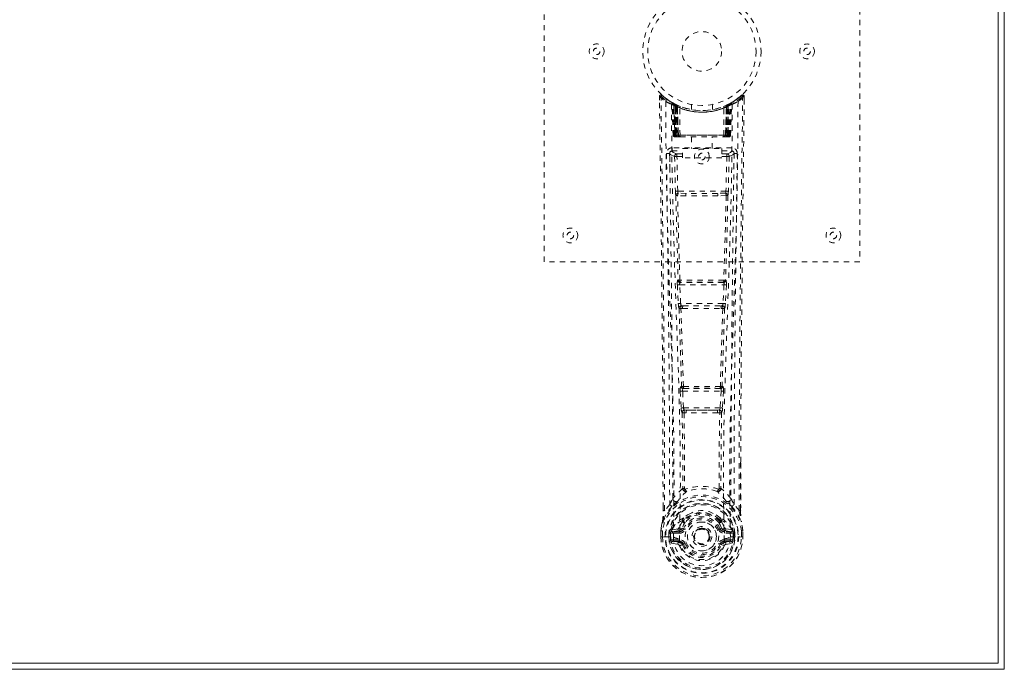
# Model space of a CAD drawing. Header units: inches. Extents: x 15.4 to 110.9, y 43.2 to 66.7.
# Tile 7 of 8: x 92.2 to 110.9, y 43.2 to 55.5. Entities that reach past the tile are written whole.
import ezdxf

# ---------------------------------------------------------------- set-up
doc = ezdxf.new("R2010")
doc.units = ezdxf.units.IN
doc.header["$MEASUREMENT"] = 0
doc.linetypes.add('SLD-Dashed', pattern=[0.075, 0.05, -0.025])
doc.linetypes.add('SLD-Solid', pattern=[0])

msp = doc.modelspace()

# ---------------------------------------------------------------- linework, layer by layer
at = {"color": 7, "linetype": 'SLD-Solid', "lineweight": 15}
for p, q in [((110.936, 66.65), (110.936, 43.15)), ((110.818, 43.268), (110.818, 66.532)), ((110.818, 66.532), (110.818, 43.268)), ((15.554, 43.268), (110.818, 43.268)), ((110.818, 43.268), (15.554, 43.268)), ((110.936, 43.15), (15.436, 43.15))]:
    msp.add_line(p, q, dxfattribs=at)
at = {"color": 7, "linetype": 'SLD-Dashed', "lineweight": 0}
for p, q in [((102.186, 50.9), (102.186, 58.9)), ((108.186, 58.9), (108.186, 50.9)), ((104.379, 54.041), (104.38, 53.974)), ((104.409, 54.042), (104.429, 54.064)), ((104.47, 54.029), (104.428, 54.063)), ((104.617, 53.926), (104.604, 53.934)), ((104.623, 53.922), (104.61, 53.93)), ((104.671, 53.898), (104.636, 53.916)), ((105.736, 53.916), (105.669, 53.882)), ((105.767, 53.934), (105.754, 53.926)), ((105.943, 54.063), (105.901, 54.029)), ((105.992, 54.042), (105.962, 54.042)), ((105.99, 53.978), (105.991, 54.042)), ((105.991, 53.975), (105.992, 54.042)), ((105.991, 53.975), (105.992, 54.041)), ((104.632, 53.902), (104.619, 53.91)), ((104.64, 53.304), (104.619, 53.91)), ((104.653, 53.304), (104.632, 53.902)), ((104.651, 53.894), (104.674, 53.301)), ((104.719, 53.855), (104.651, 53.891)), ((104.671, 53.304), (104.651, 53.891)), ((104.665, 53.9), (104.691, 53.887)), ((104.678, 53.861), (104.691, 53.887)), ((104.678, 53.861), (104.679, 53.304)), ((104.686, 53.857), (104.678, 53.861)), ((104.686, 53.857), (104.698, 53.883)), ((104.686, 53.304), (104.686, 53.857)), ((104.702, 53.882), (104.688, 53.889)), ((104.691, 53.887), (104.698, 53.883)), ((104.692, 53.855), (104.704, 53.881)), ((104.692, 53.304), (104.692, 53.855)), ((104.692, 53.855), (104.699, 53.851)), ((104.699, 53.851), (104.711, 53.878)), ((104.699, 53.851), (104.699, 53.304)), ((104.703, 53.881), (104.702, 53.882)), ((104.71, 53.846), (104.722, 53.872)), ((104.71, 53.846), (104.711, 53.304)), ((104.717, 53.843), (104.71, 53.846)), ((104.717, 53.843), (104.729, 53.87)), ((104.717, 53.304), (104.717, 53.843)), ((104.719, 53.855), (104.72, 53.855)), ((104.739, 53.304), (104.719, 53.855)), ((104.72, 53.855), (104.739, 53.304)), ((104.722, 53.872), (104.729, 53.87)), ((104.77, 53.304), (104.765, 53.826)), ((104.986, 53.889), (104.986, 53.793)), ((105.386, 53.793), (105.386, 53.889)), ((105.602, 53.304), (105.606, 53.826)), ((105.632, 53.304), (105.651, 53.855)), ((105.652, 53.855), (105.633, 53.304)), ((105.643, 53.87), (105.649, 53.872)), ((105.643, 53.87), (105.654, 53.843)), ((105.651, 53.855), (105.652, 53.855)), ((105.72, 53.891), (105.652, 53.855)), ((105.661, 53.846), (105.654, 53.843)), ((105.654, 53.843), (105.654, 53.304)), ((105.66, 53.878), (105.672, 53.851)), ((105.668, 53.881), (105.661, 53.878)), ((105.661, 53.304), (105.661, 53.846)), ((105.675, 53.885), (105.667, 53.881)), ((105.667, 53.881), (105.679, 53.855)), ((105.669, 53.882), (105.668, 53.881)), ((105.672, 53.851), (105.679, 53.855)), ((105.672, 53.304), (105.672, 53.851)), ((105.673, 53.883), (105.68, 53.887)), ((105.685, 53.857), (105.673, 53.883)), ((105.679, 53.855), (105.679, 53.304)), ((105.68, 53.887), (105.689, 53.891)), ((105.68, 53.887), (105.693, 53.861)), ((105.693, 53.861), (105.685, 53.857)), ((105.685, 53.857), (105.685, 53.304)), ((105.692, 53.304), (105.693, 53.861)), ((105.697, 53.301), (105.72, 53.894)), ((105.7, 53.304), (105.72, 53.891)), ((105.718, 53.304), (105.739, 53.902)), ((105.731, 53.304), (105.753, 53.91)), ((105.753, 53.91), (105.739, 53.902)), ((104.64, 53.304), (104.653, 53.304)), ((104.671, 53.304), (104.739, 53.304)), ((104.679, 53.304), (104.686, 53.304)), ((104.679, 53.275), (104.687, 53.275)), ((104.683, 53.275), (104.693, 53.275)), ((105.685, 53.304), (104.686, 53.304)), ((104.699, 53.304), (104.692, 53.304)), ((104.693, 53.275), (104.699, 53.275)), ((104.699, 53.304), (105.672, 53.304)), ((104.701, 53.275), (104.755, 53.275)), ((104.711, 53.304), (104.717, 53.304)), ((104.711, 53.275), (104.717, 53.275)), ((105.654, 53.304), (104.717, 53.304)), ((104.755, 53.275), (104.717, 53.275)), ((104.739, 53.304), (104.739, 53.304)), ((104.769, 53.275), (104.777, 53.275)), ((104.77, 53.304), (105.602, 53.304)), ((104.777, 53.275), (105.594, 53.275)), ((104.991, 53.275), (104.991, 53.053)), ((105.381, 53.053), (105.381, 53.275)), ((105.594, 53.275), (105.602, 53.275)), ((105.616, 53.275), (105.67, 53.275)), ((105.654, 53.275), (105.616, 53.275)), ((105.633, 53.304), (105.632, 53.304)), ((105.633, 53.304), (105.7, 53.304)), ((105.654, 53.304), (105.661, 53.304)), ((105.654, 53.275), (105.66, 53.275)), ((105.679, 53.304), (105.672, 53.304)), ((105.672, 53.275), (105.678, 53.275)), ((105.678, 53.275), (105.688, 53.275)), ((105.685, 53.304), (105.692, 53.304)), ((105.685, 53.275), (105.692, 53.275)), ((105.718, 53.304), (105.731, 53.304)), ((104.618, 53.066), (104.618, 53.006)), ((105.753, 53.066), (104.618, 53.066)), ((104.618, 53.006), (104.816, 53.006)), ((104.816, 52.873), (104.816, 53.053)), ((104.816, 53.053), (105.566, 53.053)), ((105.566, 53.053), (105.566, 52.873)), ((105.566, 53.006), (105.753, 53.006)), ((105.753, 53.006), (105.753, 53.066)), ((104.574, 52.968), (104.573, 52.96)), ((104.573, 52.958), (104.577, 52.67)), ((104.667, 52.903), (104.682, 52.242)), ((104.712, 52.949), (104.712, 52.904)), ((104.816, 52.949), (104.712, 52.949)), ((104.727, 52.243), (104.712, 52.904)), ((104.816, 52.904), (104.712, 52.904)), ((105.566, 52.873), (104.816, 52.873)), ((105.66, 52.949), (105.566, 52.949)), ((105.66, 52.904), (105.566, 52.904)), ((105.66, 52.904), (105.644, 52.243)), ((105.66, 52.949), (105.66, 52.904)), ((105.704, 52.903), (105.689, 52.242)), ((105.795, 52.671), (105.798, 52.958)), ((105.798, 52.96), (105.797, 52.968)), ((105.644, 52.243), (104.727, 52.243)), ((104.881, 52.151), (104.724, 52.158)), ((104.888, 52.2), (104.735, 52.202)), ((105.483, 52.2), (104.888, 52.2)), ((105.636, 52.202), (105.483, 52.2)), ((105.647, 52.158), (105.49, 52.151)), ((108.186, 50.9), (102.186, 50.9)), ((104.735, 50.551), (104.727, 50.548)), ((105.644, 50.548), (105.636, 50.551)), ((104.72, 50.458), (104.738, 50.105)), ((104.765, 50.46), (105.606, 50.46)), ((104.782, 50.108), (104.765, 50.46)), ((104.771, 50.505), (104.779, 50.508)), ((105.6, 50.505), (104.771, 50.505)), ((105.606, 50.46), (105.589, 50.108)), ((105.592, 50.508), (105.6, 50.505)), ((105.651, 50.458), (105.634, 50.105)), ((105.589, 50.108), (104.782, 50.108)), ((104.787, 50.012), (104.82, 50.011)), ((104.829, 50.063), (104.797, 50.063)), ((104.829, 50.063), (105.542, 50.063)), ((105.542, 50.063), (105.574, 50.063)), ((105.552, 50.011), (105.584, 50.012)), ((104.799, 48.534), (104.785, 48.53)), ((104.829, 48.487), (104.843, 48.492)), ((105.542, 48.487), (104.829, 48.487)), ((105.528, 48.492), (105.542, 48.487)), ((105.572, 48.534), (105.587, 48.53)), ((104.775, 48.44), (104.792, 48.123)), ((104.82, 48.442), (105.551, 48.442)), ((104.836, 48.125), (104.82, 48.442)), ((105.551, 48.442), (105.535, 48.125)), ((105.596, 48.44), (105.579, 48.123)), ((105.535, 48.125), (104.836, 48.125)), ((104.846, 48.027), (104.886, 48.027)), ((104.894, 48.08), (104.855, 48.081)), ((104.894, 48.08), (105.477, 48.08)), ((105.516, 48.081), (105.477, 48.08)), ((105.485, 48.027), (105.525, 48.027)), ((105.922, 47.092), (105.922, 46.168)), ((105.923, 46.168), (105.926, 47.092)), ((104.858, 46.587), (104.858, 46.587)), ((105.513, 46.587), (105.513, 46.587)), ((104.574, 46.285), (104.478, 46.169)), ((105.893, 46.169), (105.797, 46.285)), ((104.448, 46.168), (104.448, 46.221)), ((104.45, 46.222), (104.45, 46.168)), ((104.817, 45.983), (104.817, 45.964)), ((104.825, 46.011), (104.837, 46.028)), ((104.841, 45.977), (104.841, 45.959)), ((105.531, 45.959), (105.53, 45.977)), ((105.535, 46.028), (105.546, 46.011)), ((105.554, 45.983), (105.554, 45.964)), ((104.406, 45.787), (104.406, 45.783)), ((104.406, 45.667), (104.406, 45.783)), ((104.407, 45.783), (104.407, 45.666)), ((104.436, 45.783), (104.436, 45.669)), ((104.587, 45.739), (104.557, 45.74)), ((104.557, 45.74), (104.557, 45.74)), ((104.557, 45.669), (104.557, 45.74)), ((104.587, 45.74), (104.592, 45.758)), ((104.587, 45.739), (104.587, 45.669)), ((104.592, 45.758), (104.592, 45.748)), ((104.592, 45.748), (104.592, 45.669)), ((104.602, 45.789), (104.599, 45.785)), ((104.602, 45.789), (104.613, 45.801)), ((104.728, 45.821), (104.613, 45.801)), ((104.613, 45.801), (104.613, 45.801)), ((104.613, 45.801), (104.613, 45.801)), ((104.627, 45.767), (104.757, 45.792)), ((104.627, 45.767), (104.627, 45.737)), ((104.757, 45.767), (104.627, 45.767)), ((104.757, 45.737), (104.627, 45.737)), ((104.757, 45.792), (104.757, 45.767)), ((104.757, 45.737), (104.757, 45.767)), ((104.812, 45.833), (104.839, 45.822)), ((105.029, 45.676), (105.03, 45.692)), ((105.029, 45.668), (105.029, 45.676)), ((105.532, 45.822), (105.559, 45.833)), ((105.614, 45.792), (105.744, 45.767)), ((105.614, 45.792), (105.614, 45.767)), ((105.744, 45.767), (105.614, 45.767)), ((105.614, 45.737), (105.614, 45.767)), ((105.744, 45.737), (105.614, 45.737)), ((105.758, 45.801), (105.644, 45.821)), ((105.744, 45.737), (105.744, 45.767)), ((105.758, 45.801), (105.769, 45.79)), ((105.769, 45.789), (105.769, 45.79)), ((105.769, 45.789), (105.769, 45.79)), ((105.773, 45.785), (105.769, 45.789)), ((105.779, 45.758), (105.779, 45.748)), ((105.784, 45.74), (105.779, 45.758)), ((105.779, 45.748), (105.779, 45.669)), ((105.784, 45.669), (105.785, 45.739)), ((105.814, 45.74), (105.785, 45.739)), ((105.814, 45.74), (105.814, 45.669)), ((105.814, 45.74), (105.814, 45.74)), ((105.936, 45.669), (105.936, 45.783)), ((105.964, 45.666), (105.964, 45.783)), ((105.965, 45.783), (105.965, 45.787)), ((105.965, 45.667), (105.965, 45.783)), ((104.406, 45.667), (104.41, 45.666)), ((104.41, 45.666), (104.463, 45.667)), ((104.463, 45.667), (104.486, 45.667)), ((104.486, 45.667), (104.644, 45.667)), ((104.557, 45.669), (104.557, 45.669)), ((104.592, 45.669), (104.587, 45.669)), ((104.61, 45.549), (104.729, 45.526)), ((104.64, 45.615), (104.64, 45.585)), ((104.64, 45.615), (104.757, 45.615)), ((104.757, 45.565), (104.64, 45.585)), ((104.64, 45.585), (104.757, 45.585)), ((104.757, 45.615), (104.757, 45.585)), ((104.757, 45.565), (104.757, 45.585)), ((104.762, 45.63), (104.762, 45.632)), ((104.817, 45.521), (104.813, 45.529)), ((104.839, 45.531), (104.817, 45.521)), ((105.555, 45.521), (105.532, 45.531)), ((105.555, 45.521), (105.609, 45.498)), ((105.609, 45.632), (105.609, 45.63)), ((105.614, 45.615), (105.614, 45.585)), ((105.614, 45.615), (105.731, 45.615)), ((105.731, 45.585), (105.614, 45.565)), ((105.614, 45.565), (105.614, 45.585)), ((105.614, 45.585), (105.731, 45.585)), ((105.642, 45.526), (105.761, 45.549)), ((105.727, 45.667), (105.885, 45.667)), ((105.731, 45.585), (105.731, 45.615)), ((105.779, 45.669), (105.784, 45.669)), ((105.885, 45.667), (105.908, 45.667)), ((105.908, 45.667), (105.961, 45.666)), ((105.961, 45.666), (105.965, 45.667))]:
    msp.add_line(p, q, dxfattribs=at)
at = {"color": 7, "linetype": 'SLD-Dashed', "lineweight": 0, "flags": 128}
for points in [[(104.427, 54.062), (104.42, 54.066), (104.412, 54.068), (104.404, 54.069), (104.396, 54.067), (104.389, 54.064), (104.384, 54.058), (104.381, 54.052), (104.379, 54.044)], [(104.448, 46.221), (104.44, 48.791), (104.413, 51.416), (104.379, 54.042)], [(104.379, 54.042), (104.38, 54.041), (104.381, 54.041), (104.388, 54.042), (104.398, 54.042), (104.403, 54.042), (104.409, 54.042)], [(104.478, 46.169), (104.476, 47.633), (104.467, 49.107), (104.453, 50.554), (104.45, 50.801), (104.447, 51.059), (104.444, 51.275), (104.442, 51.504), (104.438, 51.754), (104.435, 52.025), (104.432, 52.243), (104.429, 52.506), (104.425, 52.829), (104.422, 53.04), (104.419, 53.298), (104.415, 53.56), (104.412, 53.808), (104.409, 54.042)], [(104.498, 53.948), (104.505, 52.901), (104.525, 51.856), (104.554, 50.814), (104.589, 49.776), (104.623, 48.742), (104.649, 47.712), (104.657, 46.687), (104.645, 45.667)], [(104.612, 53.927), (104.619, 53.916), (104.623, 53.902)], [(105.873, 53.948), (105.866, 52.901), (105.847, 51.856), (105.817, 50.814), (105.782, 49.776), (105.748, 48.742), (105.723, 47.712), (105.714, 46.687), (105.727, 45.667)], [(105.893, 46.169), (105.895, 47.635), (105.904, 49.107), (105.918, 50.554), (105.921, 50.775), (105.924, 51.005), (105.926, 51.208), (105.928, 51.407), (105.931, 51.622), (105.933, 51.772), (105.935, 51.929), (105.937, 52.086), (105.939, 52.203), (105.94, 52.343), (105.942, 52.505), (105.947, 52.837), (105.949, 53.042), (105.953, 53.297), (105.956, 53.558), (105.959, 53.806), (105.962, 54.042)], [(105.942, 54.064), (105.909, 54.036), (105.901, 54.029)], [(105.926, 47.092), (105.931, 48.791), (105.959, 51.416), (105.991, 53.975)], [(105.989, 54.041), (105.987, 54.049), (105.984, 54.057), (105.979, 54.063), (105.973, 54.068), (105.965, 54.071), (105.958, 54.072), (105.951, 54.07), (105.944, 54.066)], [(104.607, 53.892), (104.616, 52.848), (104.637, 51.805), (104.669, 50.765), (104.706, 49.729), (104.742, 48.698), (104.769, 47.671), (104.777, 46.649), (104.762, 45.633)], [(104.649, 53.899), (104.651, 53.893), (104.651, 53.891)], [(105.764, 53.892), (105.756, 52.848), (105.734, 51.805), (105.703, 50.765), (105.665, 49.73), (105.629, 48.699), (105.603, 47.672), (105.595, 46.65), (105.609, 45.633)], [(105.649, 53.872), (105.649, 53.872), (105.65, 53.87), (105.651, 53.868), (105.652, 53.865), (105.654, 53.861), (105.656, 53.856), (105.658, 53.851), (105.661, 53.846)], [(104.679, 53.304), (104.664, 53.304), (104.651, 53.304), (104.643, 53.304), (104.64, 53.304)], [(104.653, 53.304), (104.657, 53.304), (104.665, 53.304), (104.678, 53.304), (104.692, 53.304)], [(104.671, 53.305), (104.672, 53.298), (104.673, 53.296)], [(104.711, 53.304), (104.703, 53.304), (104.695, 53.304), (104.688, 53.304), (104.682, 53.304), (104.677, 53.304), (104.674, 53.304), (104.672, 53.304), (104.671, 53.304)], [(104.701, 53.275), (104.701, 53.275), (104.703, 53.275)], [(104.739, 53.304), (104.743, 53.304), (104.749, 53.304), (104.758, 53.304), (104.77, 53.304)], [(105.602, 53.304), (105.613, 53.304), (105.622, 53.304), (105.629, 53.304), (105.632, 53.304)], [(105.7, 53.304), (105.7, 53.304), (105.698, 53.304), (105.694, 53.304), (105.689, 53.304), (105.683, 53.304), (105.676, 53.304), (105.669, 53.304), (105.661, 53.304)], [(105.679, 53.304), (105.694, 53.304), (105.706, 53.304), (105.715, 53.304), (105.718, 53.304)], [(105.731, 53.304), (105.729, 53.304), (105.72, 53.304), (105.708, 53.304), (105.692, 53.304)], [(104.712, 52.949), (104.642, 52.977), (104.618, 53.006)], [(105.753, 53.006), (105.729, 52.977), (105.66, 52.949)], [(104.513, 52.96), (104.515, 52.824), (104.517, 52.652), (104.52, 52.443), (104.523, 52.198), (104.526, 51.949), (104.529, 51.73), (104.531, 51.576), (104.533, 51.438), (104.535, 51.317), (104.537, 51.161), (104.539, 50.998), (104.541, 50.842), (104.55, 50.029), (104.559, 49.211), (104.567, 48.238), (104.572, 47.248), (104.574, 46.285)], [(104.573, 52.96), (104.597, 52.932), (104.667, 52.903)], [(104.712, 52.904), (104.696, 52.904), (104.682, 52.903), (104.672, 52.903), (104.667, 52.903)], [(105.704, 52.903), (105.7, 52.903), (105.69, 52.903), (105.676, 52.904), (105.66, 52.904)], [(105.704, 52.903), (105.774, 52.932), (105.798, 52.96)], [(105.797, 46.285), (105.798, 46.805), (105.799, 47.338), (105.802, 47.884), (105.805, 48.398), (105.81, 48.928), (105.815, 49.48), (105.82, 49.969), (105.823, 50.226), (105.826, 50.499), (105.83, 50.788), (105.834, 51.092), (105.837, 51.367), (105.84, 51.608), (105.843, 51.799), (105.846, 52.014), (105.849, 52.255), (105.852, 52.48), (105.855, 52.673), (105.857, 52.833), (105.858, 52.96)], [(104.727, 52.243), (104.712, 52.242), (104.697, 52.242), (104.687, 52.242), (104.682, 52.242)], [(105.689, 52.242), (105.684, 52.242), (105.674, 52.242), (105.659, 52.242), (105.644, 52.243)], [(104.691, 52.16), (104.711, 51.354), (104.735, 50.551)], [(104.769, 50.548), (104.744, 51.351), (104.724, 52.158)], [(105.49, 52.151), (105.186, 52.151), (104.881, 52.151)], [(105.483, 52.2), (105.186, 52.2), (104.888, 52.2)], [(105.647, 52.158), (105.627, 51.351), (105.602, 50.548)], [(105.68, 52.16), (105.661, 51.354), (105.636, 50.551)], [(104.765, 50.46), (104.75, 50.459), (104.735, 50.459), (104.725, 50.458), (104.72, 50.458)], [(105.651, 50.458), (105.646, 50.458), (105.636, 50.459), (105.621, 50.459), (105.606, 50.46)], [(104.782, 50.108), (104.767, 50.107), (104.752, 50.106), (104.742, 50.106), (104.738, 50.105)], [(104.738, 50.105), (104.74, 50.073), (104.74, 50.071)], [(104.753, 50.016), (104.777, 49.274), (104.799, 48.534)], [(104.835, 48.529), (104.812, 49.269), (104.787, 50.012)], [(105.584, 50.012), (105.559, 49.269), (105.537, 48.529)], [(105.619, 50.016), (105.594, 49.274), (105.572, 48.534)], [(105.634, 50.105), (105.629, 50.106), (105.619, 50.106), (105.604, 50.107), (105.589, 50.108)], [(105.634, 50.105), (105.631, 50.073), (105.631, 50.071)], [(104.82, 48.442), (104.819, 48.451), (104.819, 48.459), (104.82, 48.467), (104.821, 48.474), (104.824, 48.484), (104.829, 48.487)], [(105.542, 48.487), (105.547, 48.484), (105.551, 48.474), (105.552, 48.467), (105.552, 48.459), (105.552, 48.451), (105.551, 48.442)], [(104.82, 48.442), (104.805, 48.442), (104.791, 48.441), (104.78, 48.44), (104.775, 48.44)], [(105.596, 48.44), (105.591, 48.44), (105.58, 48.441), (105.566, 48.442), (105.551, 48.442)], [(104.836, 48.125), (104.821, 48.124), (104.807, 48.124), (104.797, 48.123), (104.792, 48.123)], [(105.516, 48.081), (105.517, 48.081), (105.519, 48.082), (105.522, 48.085), (105.528, 48.095), (105.532, 48.109), (105.535, 48.125)], [(105.579, 48.123), (105.574, 48.123), (105.564, 48.124), (105.55, 48.124), (105.535, 48.125)], [(104.811, 48.034), (104.821, 47.313), (104.822, 46.595)], [(104.846, 48.027), (104.857, 47.306), (104.858, 46.587)], [(105.485, 48.027), (105.186, 48.025), (104.886, 48.027)], [(105.477, 48.08), (105.186, 48.079), (104.894, 48.08)], [(105.513, 46.587), (105.514, 47.306), (105.525, 48.027)], [(105.561, 48.033), (105.55, 47.313), (105.549, 46.595)], [(104.82, 46.586), (104.72, 46.498), (104.633, 46.398)], [(104.82, 46.586), (104.822, 46.576), (104.827, 46.567), (104.833, 46.561), (104.84, 46.558), (104.848, 46.558), (104.856, 46.561), (104.863, 46.567), (104.868, 46.576)], [(105.503, 46.576), (105.508, 46.567), (105.515, 46.561), (105.523, 46.558), (105.531, 46.558), (105.538, 46.561), (105.545, 46.567), (105.549, 46.576), (105.551, 46.586)], [(105.738, 46.398), (105.652, 46.498), (105.551, 46.586)], [(104.616, 46.246), (104.516, 46.121), (104.437, 45.968)], [(104.726, 46.349), (104.721, 46.343), (104.712, 46.334)], [(105.66, 46.334), (105.65, 46.343), (105.645, 46.349)], [(105.755, 46.246), (105.856, 46.122), (105.935, 45.968)], [(104.478, 46.169), (104.472, 46.169), (104.466, 46.169), (104.46, 46.169), (104.455, 46.169), (104.451, 46.169), (104.449, 46.168), (104.448, 46.168), (104.448, 46.168)], [(104.968, 46.116), (104.911, 46.087), (104.837, 46.028)], [(105.535, 46.028), (105.46, 46.087), (105.403, 46.116)], [(105.923, 46.168), (105.923, 46.168), (105.922, 46.168), (105.92, 46.169), (105.916, 46.169), (105.911, 46.169), (105.905, 46.169), (105.899, 46.169), (105.893, 46.169)], [(104.437, 45.968), (104.42, 45.888), (104.406, 45.787)], [(104.406, 45.783), (104.419, 45.88), (104.435, 45.957)], [(104.437, 45.968), (104.435, 45.962), (104.435, 45.957)], [(104.817, 45.964), (104.785, 45.912), (104.755, 45.844)], [(104.869, 45.946), (104.839, 45.897), (104.812, 45.833)], [(105.559, 45.833), (105.532, 45.897), (105.502, 45.946)], [(105.554, 45.964), (105.587, 45.912), (105.616, 45.844)], [(105.936, 45.957), (105.936, 45.962), (105.935, 45.968)], [(105.965, 45.787), (105.953, 45.877), (105.935, 45.968)], [(105.965, 45.783), (105.952, 45.88), (105.936, 45.957)], [(104.406, 45.787), (104.407, 45.787), (104.409, 45.787), (104.412, 45.786), (104.416, 45.786), (104.42, 45.785), (104.425, 45.784), (104.43, 45.784), (104.436, 45.783)], [(104.406, 45.783), (104.406, 45.783), (104.407, 45.783), (104.409, 45.783), (104.413, 45.783), (104.418, 45.783), (104.423, 45.783), (104.429, 45.783), (104.436, 45.783)], [(104.587, 45.739), (104.587, 45.739), (104.587, 45.74)], [(104.627, 45.737), (104.609, 45.74), (104.592, 45.748)], [(104.755, 45.844), (104.741, 45.827), (104.728, 45.821)], [(104.867, 45.81), (104.861, 45.812), (104.856, 45.815), (104.852, 45.817), (104.847, 45.818), (104.844, 45.82), (104.841, 45.821), (104.84, 45.822), (104.839, 45.822)], [(105.505, 45.81), (105.51, 45.812), (105.515, 45.815), (105.52, 45.817), (105.524, 45.818), (105.527, 45.82), (105.53, 45.821), (105.532, 45.822), (105.532, 45.822)], [(105.616, 45.844), (105.63, 45.827), (105.644, 45.821)], [(105.779, 45.748), (105.763, 45.74), (105.744, 45.737)], [(105.784, 45.74), (105.784, 45.739), (105.785, 45.739)], [(105.965, 45.787), (105.964, 45.787), (105.962, 45.787), (105.959, 45.786), (105.956, 45.786), (105.951, 45.785), (105.946, 45.784), (105.941, 45.784), (105.936, 45.783)], [(105.936, 45.783), (105.942, 45.783), (105.948, 45.783), (105.954, 45.783), (105.958, 45.783), (105.962, 45.783), (105.964, 45.783), (105.966, 45.783), (105.965, 45.783)], [(104.436, 45.669), (104.429, 45.669), (104.423, 45.668), (104.418, 45.668), (104.413, 45.668), (104.409, 45.667), (104.407, 45.667), (104.406, 45.667), (104.406, 45.667)], [(104.587, 45.669), (104.583, 45.669), (104.577, 45.669), (104.568, 45.669), (104.557, 45.669)], [(104.597, 45.598), (104.617, 45.611), (104.64, 45.615)], [(105.609, 45.63), (105.603, 45.553), (105.58, 45.479), (105.541, 45.41), (105.487, 45.35), (105.422, 45.301), (105.348, 45.265), (105.268, 45.243), (105.186, 45.236), (105.103, 45.243), (105.023, 45.265), (104.949, 45.301), (104.884, 45.35), (104.83, 45.41), (104.791, 45.479), (104.768, 45.553), (104.762, 45.63)], [(104.867, 45.542), (104.861, 45.54), (104.856, 45.538), (104.852, 45.536), (104.847, 45.534), (104.844, 45.533), (104.841, 45.532), (104.84, 45.531), (104.839, 45.531)], [(105.505, 45.542), (105.51, 45.54), (105.515, 45.538), (105.52, 45.536), (105.524, 45.534), (105.527, 45.533), (105.53, 45.532), (105.532, 45.531), (105.532, 45.531)], [(105.564, 45.537), (105.559, 45.53), (105.555, 45.521)], [(105.614, 45.565), (105.577, 45.551), (105.564, 45.537)], [(105.731, 45.615), (105.754, 45.611), (105.774, 45.598)], [(105.965, 45.667), (105.966, 45.667), (105.964, 45.667), (105.962, 45.667), (105.958, 45.668), (105.954, 45.668), (105.948, 45.668), (105.942, 45.669), (105.936, 45.669)]]:
    msp.add_lwpolyline(points, dxfattribs=at)
at = {"color": 7, "linetype": 'SLD-Dashed', "lineweight": 0}
for centre, radius in [((105.186, 54.9), 1.125), ((105.186, 54.9), 1.03), ((105.186, 54.9), 0.376), ((103.186, 54.9), 0.141), ((107.186, 54.9), 0.14), ((103.186, 54.9), 0.0625), ((107.186, 54.9), 0.0625), ((105.186, 52.9), 0.141), ((105.186, 52.9), 0.0625), ((102.686, 51.4), 0.141), ((107.686, 51.4), 0.14), ((102.686, 51.4), 0.0625), ((107.686, 51.4), 0.0625), ((105.186, 45.676), 0.7), ((105.186, 45.676), 0.69), ((105.186, 45.676), 0.623), ((105.186, 45.676), 0.32), ((105.186, 45.676), 0.275), ((105.186, 45.676), 0.188), ((105.186, 45.676), 0.156), ((105.186, 45.676), 0.142), ((105.186, 45.676), 0.14), ((105.186, 45.676), 0.138)]:
    msp.add_circle(centre, radius, dxfattribs=at)
for centre, radius, start, end in [((104.409, 54.042), 0.03, 47.8664, 180.7136), ((105.188, 54.945), 1.213, 228.1757, 235.3222), ((105.186, 54.901), 1.158, 227.8706, 312.1288), ((105.182, 54.896), 1.122, 227.9016, 235.3691), ((104.528, 53.948), 0.03, 55.9318, 179.8307), ((105.173, 55.139), 1.369, 240.4486, 245.5698), ((105.185, 54.899), 1.126, 235.3466, 240.4926), ((104.589, 53.909), 0.03, 1.9871, 58.9551), ((105.21, 54.942), 1.176, 238.9793, 239.8251), ((104.569, 53.872), 0.0714, 31.6388, 58.9195), ((104.648, 53.88), 0.0429, 114.1831, 163.0062), ((104.602, 53.901), 0.03, 1.9157, 59.7277), ((105.189, 54.907), 1.136, 239.757, 244.7083), ((105.196, 54.922), 1.153, 239.9608, 244.0345), ((105.186, 54.9), 1.127, 240.489, 299.511), ((104.621, 53.89), 0.03, 16.9081, 61.2447), ((104.621, 53.89), 0.0299, 1.8231, 60.7599), ((105.182, 54.893), 1.119, 240.7862, 245.7538), ((105.187, 54.898), 1.125, 294.2583, 299.2017), ((105.75, 53.89), 0.0299, 119.2271, 178.2056), ((105.748, 53.892), 0.0273, 117.6586, 182.3), ((105.203, 54.87), 1.093, 298.6262, 300.2667), ((105.769, 53.901), 0.0299, 120.2591, 178.1135), ((105.185, 54.902), 1.129, 299.5136, 304.6442), ((105.723, 53.88), 0.0429, 16.9662, 65.8442), ((105.783, 53.909), 0.03, 121.0449, 178.0129), ((105.197, 55.141), 1.371, 294.4335, 299.5462), ((105.191, 54.894), 1.119, 304.6262, 312.0913), ((105.843, 53.948), 0.03, 0.172, 124.0655), ((105.186, 54.942), 1.209, 304.6688, 311.8406), ((105.962, 54.042), 0.03, 359.2808, 132.1353), ((105.892, 53.999), 0.0822, 31.7331, 52.7149), ((105.186, 54.932), 1.19, 240.8885, 299.1115), ((105.171, 54.529), 0.829, 228.2878, 233.6107), ((105.162, 54.513), 0.809, 229.1307, 234.5096), ((105.164, 54.511), 0.805, 230.3822, 235.6838), ((105.186, 54.899), 1.155, 244.3785, 295.6215), ((105.186, 54.899), 1.155, 245.0797, 294.9203), ((104.69, 53.855), 0.0297, 1.4969, 64.5058), ((104.691, 53.854), 0.0297, 1.4768, 64.5627), ((105.186, 54.899), 1.155, 246.0604, 293.9396), ((105.142, 54.453), 0.732, 234.7897, 238.9914), ((104.736, 53.844), 0.0345, 328.966, 15.16), ((105.186, 54.864), 1.12, 247.9469, 292.0531), ((105.636, 53.844), 0.0345, 164.84, 211.034), ((105.23, 54.452), 0.73, 301.0048, 305.2139), ((105.681, 53.854), 0.0297, 115.4265, 178.5195), ((105.682, 53.855), 0.0297, 115.4783, 178.519), ((105.206, 54.512), 0.806, 304.3167, 309.613), ((105.207, 54.517), 0.814, 305.5052, 310.8502), ((105.736, 53.759), 0.138, 89.4172, 113.4589), ((105.208, 54.52), 0.818, 306.3522, 311.7493), ((104.701, 53.348), 0.0742, 215.9587, 253.2502), ((104.67, 53.305), 0.03, 181.9859, 270.0031), ((104.683, 53.305), 0.03, 181.9696, 269.9747), ((104.697, 53.443), 0.166, 259.5974, 268.341), ((104.701, 53.305), 0.03, 181.9226, 269.9408), ((105.101, 53.297), 0.415, 179.0205, 183.0225), ((105.293, 53.298), 0.6, 179.4182, 181.9958), ((105.126, 53.297), 0.427, 179.0525, 182.9349), ((105.157, 53.297), 0.446, 179.0973, 182.8157), ((105.167, 53.297), 0.45, 179.1041, 182.7904), ((104.769, 53.305), 0.0299, 181.7996, 269.8116), ((104.768, 53.305), 0.0299, 181.7907, 269.8205), ((104.804, 53.298), 0.0354, 169.274, 219.1956), ((105.565, 53.298), 0.0368, 321.8522, 9.6782), ((105.602, 53.305), 0.0299, 270.1795, 358.2093), ((105.603, 53.305), 0.0299, 270.1884, 358.2004), ((105.212, 53.297), 0.443, 357.1693, 0.9176), ((105.665, 53.311), 0.0356, 262.0695, 350.2915), ((105.218, 53.297), 0.443, 357.1693, 0.9176), ((105.67, 53.305), 0.03, 270.0682, 358.0594), ((105.245, 53.297), 0.427, 357.0651, 0.9475), ((105.089, 53.298), 0.59, 357.9818, 0.6043), ((105.674, 53.441), 0.164, 271.7077, 280.6227), ((105.274, 53.297), 0.412, 356.9624, 0.9946), ((105.688, 53.305), 0.03, 270.0253, 358.0304), ((105.671, 53.348), 0.0742, 286.7497, 324.0414), ((105.701, 53.305), 0.03, 269.9969, 358.0141), ((104.618, 52.961), 0.105, 90.005, 180.7379), ((104.616, 52.964), 0.0423, 88.0382, 173.4316), ((105.753, 52.961), 0.105, 359.2621, 89.995), ((105.755, 52.964), 0.0423, 6.5656, 91.9646), ((104.549, 51.362), 1.598, 89.133, 91.2843), ((-394.754, 45.081), 499.389, 0.15107, 0.90403), ((104.712, 52.904), 0.0451, 90.4304, 180.9047), ((105.659, 52.904), 0.0451, 359.0373, 89.5651), ((605.284, 45.08), 499.548, 179.09609, 179.84881), ((105.823, 51.363), 1.597, 88.7153, 90.868), ((105.084, 52.242), 0.401, 180.0757, 191.8422), ((104.832, 52.242), 0.105, 179.6349, 202.4719), ((105.539, 52.242), 0.105, 337.5194, 0.3738), ((105.287, 52.242), 0.402, 348.1518, 359.9204), ((104.737, 52.156), 0.0456, 91.7594, 175.8188), ((104.717, 52.298), 0.141, 259.4679, 273.0566), ((104.834, 52.154), 0.109, 154.2094, 178.3503), ((104.969, 52.163), 0.0889, 155.613, 187.6318), ((105.402, 52.163), 0.0889, 352.3645, 24.3907), ((105.536, 52.154), 0.111, 1.7792, 25.6612), ((105.635, 52.156), 0.0456, 4.1756, 88.2463), ((105.655, 52.297), 0.139, 266.8607, 280.6148), ((104.927, 50.489), 0.209, 163.5019, 188.4182), ((104.772, 50.55), 0.0451, 182.9187, 269.4051), ((104.78, 50.554), 0.0451, 182.9931, 269.3731), ((104.762, 50.638), 0.091, 253.0026, 274.8397), ((105.186, 13.903), 36.647, 89.3489, 90.651), ((104.824, 50.541), 0.055, 173.1483, 216.3343), ((105.591, 50.554), 0.0451, 270.6255, 357.0082), ((105.548, 50.541), 0.0547, 323.5317, 6.9729), ((105.599, 50.55), 0.0451, 270.5915, 357.0847), ((105.61, 50.638), 0.0908, 265.1445, 287.0291), ((105.444, 50.489), 0.209, 351.5857, 16.4883), ((104.819, 50.475), 0.0564, 148.2467, 195.7261), ((105.186, 17.694), 32.817, 89.2909, 90.7091), ((105.552, 50.475), 0.0564, 344.2739, 31.7533), ((104.876, 50.073), 0.136, 180.722, 204.7127), ((104.798, 50.017), 0.0456, 91.2539, 181.8202), ((104.78, 50.095), 0.0837, 251.122, 275.2099), ((104.85, 50.106), 0.068, 178.3589, 218.9019), ((104.873, 50.022), 0.0867, 151.6157, 186.5804), ((104.9, 50.024), 0.0814, 151.3077, 188.7611), ((105.186, 82.8), 32.791, 269.3607, 270.6393), ((105.186, 83.419), 33.359, 269.3871, 270.6129), ((105.471, 50.024), 0.0815, 351.256, 28.6753), ((105.521, 50.106), 0.068, 321.0957, 1.6423), ((105.574, 50.02), 0.0424, 40.4576, 90.4085), ((105.498, 50.022), 0.0869, 353.456, 28.3486), ((105.591, 50.096), 0.0843, 264.872, 288.7973), ((105.574, 50.018), 0.0448, 357.9343, 42.9056), ((105.495, 50.073), 0.136, 335.3314, 359.2438), ((104.936, 48.469), 0.163, 158.1327, 190.2118), ((104.83, 48.533), 0.0451, 183.2315, 269.1367), ((104.844, 48.537), 0.0451, 183.3944, 269.1023), ((104.828, 48.604), 0.075, 247.0752, 274.8919), ((104.892, 48.523), 0.0578, 174.2214, 212.34), ((105.186, 11.164), 37.366, 89.4615, 90.5382), ((105.186, 15.897), 32.597, 89.3981, 90.6019), ((105.527, 48.537), 0.0451, 270.8966, 356.6067), ((105.48, 48.523), 0.0574, 327.5039, 5.9209), ((105.543, 48.603), 0.0749, 265.0965, 292.9457), ((105.542, 48.533), 0.0451, 270.8595, 356.7783), ((105.435, 48.469), 0.163, 349.7733, 21.8824), ((104.972, 48.114), 0.181, 177.2168, 206.4645), ((104.894, 48.123), 0.0575, 177.8169, 227.594), ((105.399, 48.114), 0.181, 333.5388, 2.7709), ((104.856, 48.035), 0.0457, 91.8545, 181.7264), ((104.841, 48.1), 0.073, 245.7524, 274.592), ((104.95, 48.038), 0.104, 155.977, 186.1302), ((104.986, 48.04), 0.1, 156.5216, 187.7723), ((105.385, 48.04), 0.101, 352.2332, 23.4727), ((105.515, 48.035), 0.0457, 358.2759, 88.1432), ((105.422, 48.038), 0.104, 353.864, 24.0288), ((105.531, 48.101), 0.0735, 265.5138, 294.1469), ((105.186, 45.663), 0.966, 70.8186, 109.182), ((105.186, 45.676), 0.787, 8.0937, 171.9063), ((105.186, 45.676), 0.758, 8.0937, 171.9063), ((105.458, 45.837), 0.893, 128.8532, 145.0095), ((104.809, 46.594), 0.0133, 326.0677, 3.3126), ((104.881, 46.591), 0.0608, 184.0465, 286.2258), ((104.855, 46.658), 0.0708, 242.7128, 272.7174), ((104.871, 46.588), 0.0129, 186.6696, 257.642), ((104.94, 46.593), 0.0738, 193.2366, 235.0301), ((105.186, 45.739), 0.844, 70.0603, 109.9397), ((105.491, 46.591), 0.0608, 253.7763, 355.9546), ((105.431, 46.593), 0.0738, 304.9838, 346.758), ((104.914, 45.837), 0.893, 34.9881, 51.1492), ((105.5, 46.588), 0.0129, 282.361, 353.3244), ((105.516, 46.658), 0.0708, 267.2859, 297.2822), ((105.562, 46.594), 0.0133, 176.78, 213.9506), ((105.186, 45.676), 0.632, 5.8271, 174.1729), ((99.909, 48.801), 5.3, 331.6599, 333.0397), ((104.908, 46.603), 0.461, 223.6648, 230.8253), ((105.186, 45.676), 0.602, 6.0327, 173.9673), ((106.166, 44.668), 2.212, 131.1315, 134.4921), ((104.694, 46.4), 0.0608, 182.5717, 302.0021), ((105.677, 46.4), 0.0608, 238.0024, 357.4267), ((104.205, 44.668), 2.212, 45.5079, 48.8685), ((110.462, 48.801), 5.3, 206.9603, 208.3401), ((105.463, 46.604), 0.462, 309.1832, 316.3288), ((103.261, 46.138), 1.188, 351.213, 1.4252), ((100.967, 46.785), 3.565, 346.7463, 350.0586), ((105.186, 45.676), 0.376, 22.774, 157.226), ((105.186, 45.664), 0.453, 40.4513, 139.5487), ((105.186, 45.637), 0.494, 47.4883, 132.5117), ((105.186, 45.683), 0.411, 39.7066, 140.2934), ((105.186, 45.696), 0.473, 62.6134, 117.3866), ((109.41, 46.786), 3.571, 189.9441, 193.2509), ((107.11, 46.138), 1.187, 178.5714, 188.7879), ((105.05, 45.585), 0.492, 115.7077, 155.481), ((104.994, 45.578), 0.441, 113.5935, 149.7437), ((104.862, 45.986), 0.0448, 146.2137, 184.9464), ((104.84, 46.023), 0.046, 241.1987, 271.702), ((104.847, 45.967), 0.0305, 185.7215, 315.4446), ((104.839, 46.004), 0.0459, 241.142, 271.6889), ((104.876, 46.032), 0.0396, 185.1785, 232.8837), ((104.874, 45.976), 0.033, 131.6161, 178.1256), ((104.868, 45.981), 0.0347, 219.3933, 272.7338), ((105.186, 45.676), 0.346, 22.7739, 157.2261), ((105.186, 45.676), 0.275, 89.9995, 270.0005), ((105.186, 45.676), 0.275, 270.0005, 89.9995), ((105.524, 45.967), 0.0305, 224.5486, 354.2853), ((105.504, 45.981), 0.0347, 267.2677, 320.6052), ((105.495, 46.032), 0.0396, 307.1051, 354.8328), ((105.497, 45.976), 0.033, 1.8892, 48.3889), ((105.532, 46.023), 0.0459, 268.2926, 298.8118), ((105.532, 46.004), 0.0459, 268.3067, 298.8624), ((105.316, 45.58), 0.499, 24.8898, 63.9918), ((105.509, 45.986), 0.0448, 355.0764, 33.9469), ((105.378, 45.579), 0.441, 30.2266, 66.4283), ((105.186, 45.676), 0.78, 180, 359.3038), ((104.708, 45.744), 0.116, 159.6384, 173.0977), ((104.626, 45.798), 0.0306, 205.4245, 270.9317), ((104.757, 45.822), 0.0299, 181.1774, 268.9498), ((104.785, 45.85), 0.031, 190.1794, 328.3471), ((104.751, 45.857), 0.0649, 274.923, 338.6788), ((104.757, 45.856), 0.089, 270, 337.226), ((104.757, 45.856), 0.119, 270.0013, 337.2247), ((105.186, 45.676), 0.156, 65.2931, 110.0155), ((105.614, 45.856), 0.119, 202.7753, 269.9987), ((105.614, 45.856), 0.089, 202.774, 270), ((105.586, 45.849), 0.031, 211.5727, 349.9009), ((105.62, 45.857), 0.0649, 201.3177, 265.0759), ((105.614, 45.822), 0.03, 271.1057, 358.7671), ((105.745, 45.798), 0.0306, 269.0683, 334.5755), ((105.693, 45.751), 0.0864, 4.5768, 22.687), ((105.936, 45.783), 0.03, 0.0028, 5.051), ((105.186, 45.676), 0.78, 180.7166, 359.2834), ((105.186, 45.676), 0.75, 180.5684, 359.4316), ((105.186, 45.676), 0.629, 180.653, 359.347), ((105.186, 45.676), 0.599, 180.6527, 359.3473), ((105.186, 45.676), 0.593, 180.6711, 187.6091), ((104.802, 45.625), 0.206, 187.6632, 201.658), ((104.639, 45.555), 0.0299, 88.0514, 192.1046), ((105.186, 45.661), 0.541, 179.3504, 0.6496), ((104.768, 45.865), 0.233, 238.0379, 268.5942), ((104.758, 45.535), 0.0301, 91.4236, 197.6524), ((104.72, 45.481), 0.0454, 22.4747, 78.6971), ((104.757, 45.496), 0.119, 22.7753, 89.9987), ((104.757, 45.496), 0.089, 22.774, 90), ((104.751, 45.494), 0.0715, 29.6423, 85.1971), ((104.218, 46.871), 1.476, 291.6221, 293.9254), ((105.186, 45.676), 0.459, 202.774, 337.226), ((105.186, 45.676), 0.4, 202.774, 337.226), ((105.186, 45.676), 0.376, 202.774, 337.226), ((105.186, 45.676), 0.346, 202.7739, 337.2261), ((105.614, 45.496), 0.119, 90.0013, 157.2247), ((105.614, 45.496), 0.089, 90, 157.226), ((105.608, 45.854), 0.221, 270.3105, 302.5178), ((105.651, 45.481), 0.0453, 101.2505, 157.5777), ((105.614, 45.535), 0.0301, 342.3406, 88.5834), ((105.732, 45.555), 0.0299, 347.8875, 91.9565), ((105.57, 45.625), 0.206, 338.342, 352.3368), ((105.186, 45.676), 0.593, 352.3909, 359.3289), ((105.787, 44.607), 1.063, 88.5476, 90.1457)]:
    msp.add_arc(centre, radius, start, end, dxfattribs=at)

doc.saveas('drawing.dxf')
